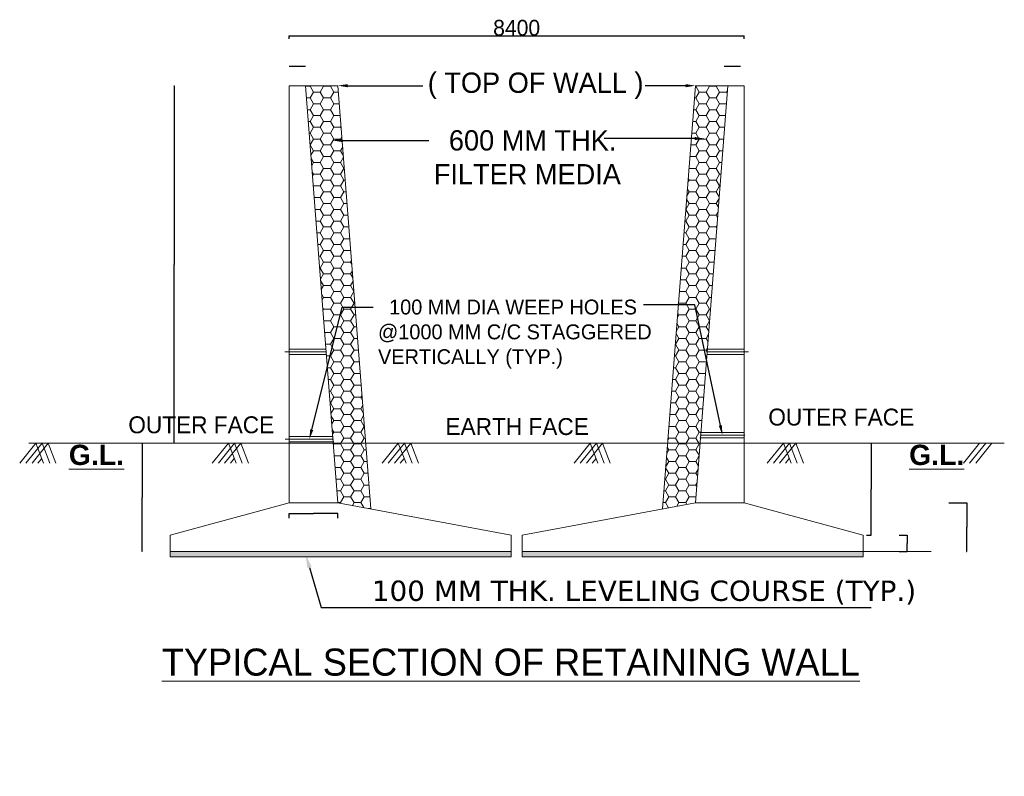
# Model space of a CAD drawing. Header units: millimetres. Extents: x -20950785 to 389010297, y -11535949 to 14056629.
# Tile 30 of 256: x 8787653 to 8881161, y -1789101 to -1717269. Entities that reach past the tile are written whole.
import ezdxf
from ezdxf import colors
from ezdxf.entities.mleader import LeaderData, LeaderLine
from ezdxf.math import Vec2, Vec3

# ---------------------------------------------------------------- set-up
doc = ezdxf.new("R2010")
doc.units = ezdxf.units.MM
doc.header["$LTSCALE"] = 60
doc.header["$MEASUREMENT"] = 0
for name, color, linetype in [('AAA', 210, 'Continuous'), ('AAA @ 1', 210, 'Continuous'), ('TEXT', 7, 'Continuous')]:
    doc.layers.add(name, color=color, linetype=linetype)
doc.layers.add('HAAAA', color=7, linetype='Continuous', lineweight=15, plot=False, transparency=0.01)
doc.dimstyles.get("Standard").update_dxf_attribs({"dimtxt": 400, "dimasz": 215, "dimexe": 0.18, "dimexo": 0.0625, "dimgap": 0.09, "dimtad": 0, "dimtih": 1, "dimtoh": 1, "dimdec": 0, "dimzin": 4, "dimdsep": 46, "dimtxsty": 'Standard', "dimblk": 'OPEN90', "dimcen": 0, "dimadec": 0, "dimazin": 1, "dimtfac": 1, "dimtdec": 0, "dimtix": 1, "dimtofl": 0, "dimtmove": 0, "dimatfit": 3, "dimldrblk": 'OPEN30', "dimfxl": 1, "dimtolj": 1, "dimtzin": 0, "dimarcsym": 0})
pattern_1 = [(0, (-11572344.36, 10286204.95), (964.285714, 556.730617), [642.857143, -1285.714286]), (120, (-11572344.36, 10286204.95), (-964.285714, 556.730617), [642.857143, -1285.714286]), (60, (-11572344.36, 10286204.95), (2e-13, 1113.461233), [-1285.714286, 642.857143])]

# ---------------------------------------------------------------- blocks, each defined once
blk = doc.blocks.new('_Open90')
at = {"color": 0, "linetype": 'ByBlock', "lineweight": -2}
for p, q in [((0, 0), (-1, 0)), ((-0.5, 0.5), (0, 0)), ((0, 0), (-0.5, -0.5))]:
    blk.add_line(p, q, dxfattribs=at)
blk = doc.blocks.new('*D643')
at = {"layer": 'AAA', "color": 0, "lineweight": -2, "ltscale": 2, "transparency": 16777216}
for p, q in [((8813249, -1721725), (8813249, -1721725)), ((8814790, -1721725), (8813251, -1721725)), ((8814792, -1721725), (8814792, -1721725))]:
    blk.add_line(p, q, dxfattribs=at)
at = {"layer": 'Defpoints', "color": 0, "lineweight": 9, "ltscale": 2, "transparency": 16777216}
for p in [(8813249, -1721725), (8813249, -1721725), (8814792, -1721725)]:
    blk.add_point(p, dxfattribs=at)
at = {"layer": 'AAA', "color": 0, "lineweight": -2, "ltscale": 2, "transparency": 16777216, "xscale": 2, "yscale": 2, "zscale": 2, "rotation": 180}
blk.add_blockref('_Open90', (8813249, -1721725), dxfattribs=at)
at = {"layer": 'AAA', "color": 0, "lineweight": -2, "ltscale": 2, "transparency": 16777216, "xscale": 2, "yscale": 2, "zscale": 2}
blk.add_blockref('_Open90', (8814792, -1721725), dxfattribs=at)
at = {"layer": 'AAA', "color": 0, "lineweight": 9, "ltscale": 2, "transparency": 16777216, "insert": (8814020, -1721724), "char_height": 1.5, "attachment_point": 5}
blk.add_mtext('\\A1;{\\H1.33333x;300}', dxfattribs=at)
blk = doc.blocks.new('_Open30')
at = {"color": 0, "linetype": 'ByBlock', "lineweight": -2}
for p, q in [((-1, 0), (0, 0)), ((0, 0), (-1, 0)), ((0, 0), (-1, 0))]:
    blk.add_line(p, q, dxfattribs=at)
blk = doc.blocks.new('*D644')
at = {"layer": 'Defpoints', "color": 0, "lineweight": 9, "transparency": 16777216}
for p in [(8871171, -1766220), (8871930, -1766220), (8871171, -1767763)]:
    blk.add_point(p, dxfattribs=at)
at = {"layer": 'TEXT', "color": 0, "lineweight": -2, "transparency": 16777216}
for p, q in [((8871171, -1766220), (8871930, -1766220)), ((8871930, -1766221), (8871930, -1766990)), ((8871930, -1767762), (8871930, -1766994)), ((8871171, -1767763), (8871930, -1767763))]:
    blk.add_line(p, q, dxfattribs=at)
for p, rotation in [((8871930, -1766220), 90), ((8871930, -1767763), 270)]:
    blk.add_blockref('_Open90', p, dxfattribs=dict(at, rotation=rotation))
at = {"layer": 'TEXT', "color": 0, "lineweight": 9, "transparency": 16777216, "insert": (8871930, -1766992), "char_height": 2, "attachment_point": 5}
blk.add_mtext('\\A1;{\\H1.76471x;300}', dxfattribs=at)
blk = doc.blocks.new('*D645')
at = {"layer": 'Defpoints', "color": 0, "lineweight": 9, "ltscale": 2, "transparency": 16777216}
for p in [(8868482, -1757477), (8868513, -1757477), (8868072, -1766220)]:
    blk.add_point(p, dxfattribs=at)
at = {"layer": 'TEXT', "color": 0, "lineweight": -2, "ltscale": 2, "transparency": 16777216}
for p, q in [((8868482, -1757477), (8868513, -1757477)), ((8868513, -1757478), (8868513, -1761847)), ((8868513, -1766219), (8868513, -1761850)), ((8868072, -1766220), (8868513, -1766220))]:
    blk.add_line(p, q, dxfattribs=at)
for p, rotation in [((8868513, -1757477), 90), ((8868513, -1766220), 270)]:
    blk.add_blockref('_Open90', p, dxfattribs=dict(at, rotation=rotation))
at = {"layer": 'TEXT', "color": 0, "lineweight": 9, "ltscale": 2, "transparency": 16777216, "insert": (8868513, -1761849), "char_height": 1.7, "attachment_point": 5}
blk.add_mtext('\\A1;{\\H1.76471x;1700}', dxfattribs=at)
blk = doc.blocks.new('*D646')
at = {"layer": 'Defpoints', "color": 0, "lineweight": 9, "ltscale": 2, "transparency": 16777216}
for p in [(8875882, -1763135), (8877614, -1763135), (8877567, -1767763)]:
    blk.add_point(p, dxfattribs=at)
at = {"layer": 'TEXT', "color": 0, "lineweight": -2, "ltscale": 2, "transparency": 16777216}
for p, q in [((8875882, -1763135), (8877615, -1763135)), ((8877614, -1763136), (8877614, -1765447)), ((8877614, -1767762), (8877614, -1765450)), ((8877567, -1767763), (8877615, -1767763))]:
    blk.add_line(p, q, dxfattribs=at)
for p, rotation in [((8877614, -1763135), 90), ((8877614, -1767763), 270)]:
    blk.add_blockref('_Open90', p, dxfattribs=dict(at, rotation=rotation))
at = {"layer": 'TEXT', "color": 0, "lineweight": 9, "ltscale": 2, "transparency": 16777216, "insert": (8877614, -1765449), "char_height": 1.7, "attachment_point": 5}
blk.add_mtext('\\A1;{\\H1.76471x;900}', dxfattribs=at)
blk = doc.blocks.new('*D647')
at = {"layer": 'Defpoints', "color": 0, "lineweight": 9, "ltscale": 2, "transparency": 16777216}
for p in [(8817877, -1764139), (8813249, -1764605), (8817877, -1764605)]:
    blk.add_point(p, dxfattribs=at)
at = {"layer": 'TEXT', "color": 0, "lineweight": -2, "ltscale": 2, "transparency": 16777216}
for p, q in [((8813249, -1764605), (8813249, -1764138)), ((8813250, -1764139), (8815559, -1764139)), ((8817876, -1764139), (8815567, -1764139)), ((8817877, -1764605), (8817877, -1764138))]:
    blk.add_line(p, q, dxfattribs=at)
at = {"layer": 'TEXT', "color": 0, "lineweight": -2, "ltscale": 2, "transparency": 16777216, "rotation": 180}
blk.add_blockref('_Open90', (8813249, -1764139), dxfattribs=at)
at = {"layer": 'TEXT', "color": 0, "lineweight": -2, "ltscale": 2, "transparency": 16777216}
blk.add_blockref('_Open90', (8817877, -1764139), dxfattribs=at)
at = {"layer": 'TEXT', "color": 0, "lineweight": 9, "ltscale": 2, "transparency": 16777216, "insert": (8815563, -1764139), "char_height": 1.7, "attachment_point": 5}
blk.add_mtext('\\A1;{\\H1.76471x;900}', dxfattribs=at)
blk = doc.blocks.new('*D648')
at = {"layer": 'Defpoints', "color": 0, "lineweight": 9, "ltscale": 2, "transparency": 16777216}
for p in [(8802310, -1723535), (8802310, -1757477), (8802310, -1757477)]:
    blk.add_point(p, dxfattribs=at)
at = {"layer": 'TEXT', "color": 0, "lineweight": -2, "ltscale": 2, "transparency": 16777216}
for p, q in [((8802310, -1723535), (8802310, -1723535)), ((8802310, -1723540), (8802310, -1740505)), ((8802310, -1757472), (8802310, -1740507)), ((8802310, -1757477), (8802310, -1757477))]:
    blk.add_line(p, q, dxfattribs=at)
at = {"layer": 'TEXT', "color": 0, "lineweight": -2, "ltscale": 2, "transparency": 16777216, "xscale": 5, "yscale": 5, "zscale": 5}
for p, rotation in [((8802310, -1723535), 90), ((8802310, -1757477), 270)]:
    blk.add_blockref('_Open90', p, dxfattribs=dict(at, rotation=rotation))
at = {"layer": 'TEXT', "color": 0, "lineweight": 9, "ltscale": 2, "transparency": 16777216, "insert": (8802310, -1740506), "char_height": 1.7, "attachment_point": 5}
blk.add_mtext('\\A1;{\\H1.17647x;6815}', dxfattribs=at)
blk = doc.blocks.new('*D649')
at = {"layer": 'Defpoints', "color": 0, "lineweight": 9, "ltscale": 2, "transparency": 16777216}
for p in [(8799300, -1757477), (8799300, -1767763), (8799300, -1767763)]:
    blk.add_point(p, dxfattribs=at)
at = {"layer": 'TEXT', "color": 0, "lineweight": -2, "ltscale": 2, "transparency": 16777216}
for p, q in [((8799300, -1757477), (8799300, -1757477)), ((8799300, -1757480), (8799300, -1762619)), ((8799300, -1767760), (8799300, -1762622)), ((8799300, -1767763), (8799300, -1767763))]:
    blk.add_line(p, q, dxfattribs=at)
at = {"layer": 'TEXT', "color": 0, "lineweight": -2, "ltscale": 2, "transparency": 16777216, "xscale": 3, "yscale": 3, "zscale": 3}
for p, rotation in [((8799300, -1757477), 90), ((8799300, -1767763), 270)]:
    blk.add_blockref('_Open90', p, dxfattribs=dict(at, rotation=rotation))
at = {"layer": 'TEXT', "color": 0, "lineweight": 9, "ltscale": 2, "transparency": 16777216, "insert": (8799300, -1762620), "char_height": 1.7, "attachment_point": 5}
blk.add_mtext('\\A1;{\\H1.76471x;2000}', dxfattribs=at)
blk = doc.blocks.new('*D650')
at = {"layer": 'Defpoints', "color": 0, "lineweight": 9, "ltscale": 2, "transparency": 16777216}
for p in [(8813249, -1719094), (8856449, -1718796), (8856449, -1719094)]:
    blk.add_point(p, dxfattribs=at)
at = {"layer": 'HAAAA', "color": 0, "lineweight": -2, "ltscale": 2, "transparency": 16777216}
for p, q in [((8813249, -1719094), (8813249, -1718796)), ((8813252, -1718796), (8856446, -1718796)), ((8856449, -1719094), (8856449, -1718796))]:
    blk.add_line(p, q, dxfattribs=at)
at = {"layer": 'HAAAA', "color": 0, "lineweight": -2, "ltscale": 2, "transparency": 16777216, "xscale": 3, "yscale": 3, "zscale": 3, "rotation": 180}
blk.add_blockref('_Open90', (8813249, -1718796), dxfattribs=at)
at = {"layer": 'HAAAA', "color": 0, "lineweight": -2, "ltscale": 2, "transparency": 16777216, "xscale": 3, "yscale": 3, "zscale": 3}
blk.add_blockref('_Open90', (8856449, -1718796), dxfattribs=at)
at = {"layer": 'HAAAA', "color": 0, "lineweight": 9, "ltscale": 2, "transparency": 16777216, "insert": (8834849, -1718046), "char_height": 3, "attachment_point": 5}
blk.add_mtext('\\A1;{\\H500x;8400}', dxfattribs=at)
blk = doc.blocks.new('*D651')
at = {"layer": 'AAA', "color": 0, "lineweight": -2, "ltscale": 2, "transparency": 16777216}
for p, q in [((8854559, -1721725), (8854559, -1721725)), ((8856100, -1721725), (8854561, -1721725)), ((8856102, -1721725), (8856102, -1721725))]:
    blk.add_line(p, q, dxfattribs=at)
at = {"layer": 'Defpoints', "color": 0, "lineweight": 9, "ltscale": 2, "transparency": 16777216}
for p in [(8854559, -1721725), (8854559, -1721725), (8856102, -1721725)]:
    blk.add_point(p, dxfattribs=at)
at = {"layer": 'AAA', "color": 0, "lineweight": -2, "ltscale": 2, "transparency": 16777216, "xscale": 2, "yscale": 2, "zscale": 2, "rotation": 180}
blk.add_blockref('_Open90', (8854559, -1721725), dxfattribs=at)
at = {"layer": 'AAA', "color": 0, "lineweight": -2, "ltscale": 2, "transparency": 16777216, "xscale": 2, "yscale": 2, "zscale": 2}
blk.add_blockref('_Open90', (8856102, -1721725), dxfattribs=at)
at = {"layer": 'AAA', "color": 0, "lineweight": 9, "ltscale": 2, "transparency": 16777216, "insert": (8855330, -1721724), "char_height": 1.5, "attachment_point": 5}
blk.add_mtext('\\A1;{\\H1.33333x;300}', dxfattribs=at)

msp = doc.modelspace()

# ---------------------------------------------------------------- hatches: boundary and pattern name
at = {"layer": 'AAA', "lineweight": 9, "ltscale": 2}
h = msp.add_hatch(dxfattribs=at)
h.set_pattern_fill('HONEY', scale=5142.857143)
h.set_pattern_definition(pattern_1)
h.paths.add_polyline_path([(8816870.65, -1750216.5), (8818275.71, -1744548.99), (8819514.74, -1744548.99), (8817877.25, -1723534.59), (8814791.54, -1723534.59)])
edge = h.paths.add_edge_path()
edge.add_line((8816870.65, -1750216.5), (8817436.44, -1757477.45))
edge.add_spline(control_points=[(8817436.44, -1757477.45), (8818465.01, -1757477.45), (8819493.58, -1757477.45), (8820522.15, -1757477.45)], knot_values=[5.61948631, 5.61948631, 5.61948631, 5.61948631, 6.21948631, 6.21948631, 6.21948631, 6.21948631], degree=3, periodic=0)
edge.add_line((8820522.15, -1757477.45), (8819514.74, -1744548.99))
edge.add_line((8819514.74, -1744548.99), (8818275.71, -1744548.99))
edge.add_line((8818275.71, -1744548.99), (8816870.65, -1750216.5))
h.paths.add_polyline_path([(8854905.84, -1723534.59), (8851820.13, -1723534.59), (8850199.91, -1744327.36), (8851779.57, -1744327.36), (8852879.11, -1749544.28)])
edge = h.paths.add_edge_path()
edge.add_spline(control_points=[(8849175.23, -1757477.45), (8850203.8, -1757477.45), (8851232.37, -1757477.45), (8852260.94, -1757477.45)], knot_values=[5.61948631, 5.61948631, 5.61948631, 5.61948631, 6.21948631, 6.21948631, 6.21948631, 6.21948631], degree=3, periodic=0)
edge.add_line((8852260.94, -1757477.45), (8852879.11, -1749544.28))
edge.add_line((8852879.11, -1749544.28), (8851779.57, -1744327.36))
edge.add_line((8851779.57, -1744327.36), (8850199.91, -1744327.36))
edge.add_line((8850199.91, -1744327.36), (8849175.23, -1757477.45))
h = msp.add_hatch(dxfattribs=at)
h.set_pattern_fill('HONEY', scale=5142.857143)
h.set_pattern_definition(pattern_1)
edge = h.paths.add_edge_path()
edge.add_spline(control_points=[(8820522.15, -1757477.45), (8819493.58, -1757477.45), (8818465.01, -1757477.45), (8817436.44, -1757477.45)], knot_values=[5.61948631, 5.61948631, 5.61948631, 5.61948631, 6.21948631, 6.21948631, 6.21948631, 6.21948631], degree=3, periodic=0)
edge.add_line((8817436.44, -1757477.45), (8817877.25, -1763134.59))
edge.add_line((8817877.25, -1763134.59), (8821008.72, -1763721.74))
edge.add_line((8821008.72, -1763721.74), (8820522.15, -1757477.45))
edge = h.paths.add_edge_path()
edge.add_spline(control_points=[(8852260.94, -1757477.45), (8851232.37, -1757477.45), (8850203.8, -1757477.45), (8849175.23, -1757477.45)], knot_values=[5.61948631, 5.61948631, 5.61948631, 5.61948631, 6.21948631, 6.21948631, 6.21948631, 6.21948631], degree=3, periodic=0)
edge.add_line((8849175.23, -1757477.45), (8848688.66, -1763721.74))
edge.add_line((8848688.66, -1763721.74), (8851820.13, -1763134.59))
edge.add_line((8851820.13, -1763134.59), (8852260.94, -1757477.45))
h = msp.add_hatch(dxfattribs=at)
h.set_pattern_fill('AR-CONC', scale=102.857143)
h.set_pattern_definition([(50, (-5300090.67, 10305138.26), (737.75333, -64.545053), [77.142857, -848.57143]), (355, (-5300090.7, 10305138.3), (-142.715657, 773.683338), [61.714286, -678.857143]), (100.4514445, (-5300029.2, 10305132.9), (595.03767, 709.138276), [65.56134, -721.174744]), (46.1842, (-5300090.7, 10305344), (1097.73394, -170.248403), [115.714286, -1272.85714]), (96.6356355, (-5299999.2, 10305329.8), (961.36657, 1001.95056), [98.342066, -1081.762725]), (351.184164, (-5300090.7, 10305344), (961.36657, 1001.95056), [92.57143, -1018.285715]), (21, (-5299987.8, 10305292.55), (613.96154, -414.122288), [77.142857, -848.57143]), (326, (-5299987.8, 10305292.55), (250.2672, 745.868618), [61.714286, -678.857143]), (71.4514447, (-5299936.65, 10305258.04), (864.22873, 331.746329), [65.561338, -721.174744]), (37.5, (-5300090.67, 10305138.26), (12.5072798, 342.4051068), [0, -670.628571, 0, -689.142857, 0, -681.428571]), (7.5, (-5300090.67, 10305138.26), (270.58581, 405.680618), [0, -392.914286, 0, -655.2, 0, -259.714286]), (327.5, (-5300320.04, 10305138.26), (549.0745058, -23.1992966), [0, -257.142857, 0, -802.285714, 0, -1064.571429]), (317.5, (-5300422.9, 10305138.26), (599.848631, 102.965125), [0, -334.285714, 0, -532.8, 0, -756])])
h.paths.add_polyline_path([(8801934.39, -1767763.16), (8801934.39, -1768277.45), (8834334.4, -1768277.45), (8834334.4, -1767763.16)])
h = msp.add_hatch(dxfattribs=at)
h.set_pattern_fill('AR-CONC', scale=102.857143)
h.set_pattern_definition([(50, (-5156854.1, 10305138.26), (737.75333, -64.545053), [77.142857, -848.57143]), (355, (-5156854.1, 10305138.3), (-142.715657, 773.683338), [61.714286, -678.857143]), (100.4514445, (-5156792.6, 10305132.9), (595.03767, 709.138276), [65.56134, -721.174744]), (46.1842, (-5156854.1, 10305344), (1097.73394, -170.248403), [115.714286, -1272.85714]), (96.6356355, (-5156762.6, 10305329.8), (961.36657, 1001.95056), [98.342066, -1081.762725]), (351.184164, (-5156854.1, 10305344), (961.36657, 1001.95056), [92.57143, -1018.285715]), (21, (-5156751.25, 10305292.55), (613.96154, -414.122288), [77.142857, -848.57143]), (326, (-5156751.25, 10305292.55), (250.2672, 745.868618), [61.714286, -678.857143]), (71.4514447, (-5156700.1, 10305258.04), (864.22873, 331.746329), [65.561338, -721.174744]), (37.5, (-5156854.1, 10305138.26), (12.5072798, 342.4051068), [0, -670.628571, 0, -689.142857, 0, -681.428571]), (7.5, (-5156854.1, 10305138.26), (270.58581, 405.680618), [0, -392.914286, 0, -655.2, 0, -259.714286]), (327.5, (-5157083.48, 10305138.26), (549.0745058, -23.1992966), [0, -257.142857, 0, -802.285714, 0, -1064.571429]), (317.5, (-5157186.33, 10305138.26), (599.848631, 102.965125), [0, -334.285714, 0, -532.8, 0, -756])])
h.paths.add_polyline_path([(8835362.98, -1767763.16), (8867762.99, -1767763.16), (8867762.99, -1768277.45), (8835362.98, -1768277.45)])

# ---------------------------------------------------------------- linework, layer by layer
at = {"layer": 'AAA', "color": 7, "lineweight": 9, "ltscale": 2}
for p, q in [((8813248.68, -1763134.59), (8813248.68, -1723534.59)), ((8813248.68, -1723534.59), (8814791.54, -1723534.59)), ((8813248.68, -1723534.59), (8813248.68, -1752848.88)), ((8813248.68, -1757477.45), (8813248.68, -1723534.59)), ((8813248.68, -1723534.59), (8814791.54, -1723534.59)), ((8814791.54, -1723534.59), (8817877.25, -1723534.59)), ((8814791.54, -1723534.59), (8817877.25, -1763134.59)), ((8814791.54, -1723534.59), (8817877.25, -1723534.59)), ((8817877.25, -1723534.59), (8821008.72, -1763721.74)), ((8851820.13, -1723534.59), (8848688.66, -1763721.74)), ((8851820.13, -1723534.59), (8851765.69, -1724314.9)), ((8854905.84, -1723534.59), (8851820.13, -1723534.59)), ((8854905.84, -1723534.59), (8851820.13, -1763134.59)), ((8854905.84, -1723534.59), (8851820.13, -1723534.59)), ((8856448.7, -1723534.59), (8854905.84, -1723534.59)), ((8856448.7, -1723534.59), (8854905.84, -1723534.59)), ((8856448.7, -1763134.59), (8856448.7, -1723534.59)), ((8856448.7, -1763134.59), (8856448.7, -1723534.59)), ((8856448.7, -1723534.59), (8856448.7, -1752848.88)), ((8812833.6, -1748794.75), (8816759.86, -1748794.75)), ((8856863.78, -1748794.75), (8852937.52, -1748794.75)), ((8813248.68, -1757477.45), (8813248.68, -1756706.02)), ((8856508.49, -1756706.02), (8852268.63, -1756706.02)), ((8856448.7, -1757477.45), (8856448.7, -1756706.02)), ((8813248.68, -1757477.45), (8812239.37, -1757477.45)), ((8812876.69, -1757091.73), (8817455.66, -1757091.73)), ((8801934.39, -1766220.31), (8813248.68, -1763134.59)), ((8817877.25, -1763134.59), (8813248.68, -1763134.59)), ((8834334.4, -1766220.31), (8817877.25, -1763134.59)), ((8835362.98, -1766220.31), (8851820.13, -1763134.59)), ((8851820.13, -1763134.59), (8856448.7, -1763134.59)), ((8867762.99, -1766220.31), (8856448.7, -1763134.59)), ((8801934.39, -1767763.16), (8801934.39, -1766220.31)), ((8834334.4, -1767763.16), (8834334.4, -1766220.31)), ((8835362.98, -1767763.16), (8835362.98, -1766220.31)), ((8867762.99, -1767763.16), (8867762.99, -1766220.31)), ((8801934.39, -1767763.16), (8801934.39, -1768277.45)), ((8801934.39, -1767763.16), (8834334.4, -1767763.16)), ((8834334.4, -1768277.45), (8834334.4, -1767763.16)), ((8835362.98, -1768277.45), (8835362.98, -1767763.16)), ((8867762.99, -1767763.16), (8835362.98, -1767763.16)), ((8867762.99, -1767763.16), (8867762.99, -1768277.45)), ((8867762.99, -1767763.16), (8874212.47, -1767763.16)), ((8801934.39, -1768277.45), (8834334.4, -1768277.45)), ((8867762.99, -1768277.45), (8835362.98, -1768277.45))]:
    msp.add_line(p, q, dxfattribs=at)
at = {"layer": 'AAA', "color": 7, "lineweight": 9, "ltscale": 0.002}
for p, q in [((8813248.68, -1748537.61), (8816739.82, -1748537.61)), ((8856448.7, -1748537.61), (8852957.56, -1748537.61)), ((8813248.68, -1749051.89), (8816779.9, -1749051.89)), ((8856448.7, -1749051.89), (8852917.48, -1749051.89)), ((8813248.68, -1756834.59), (8817437.72, -1756834.59)), ((8852250.69, -1756963.16), (8856448.7, -1756963.16)), ((8852286.57, -1756448.88), (8856448.7, -1756448.88)), ((8813248.68, -1757348.88), (8817473.6, -1757348.88))]:
    msp.add_line(p, q, dxfattribs=at)
at = {"layer": 'AAA', "color": 7, "lineweight": 9}
for p, q in [((8787653.31, -1759379.33), (8789190.24, -1757477.45)), ((8787653.31, -1759379.33), (8789190.24, -1757477.45)), ((8788239.87, -1759379.33), (8789776.79, -1757477.45)), ((8788239.87, -1759379.33), (8789776.79, -1757477.45)), ((8788826.42, -1759379.33), (8790363.34, -1757477.45)), ((8788826.42, -1759379.33), (8790363.34, -1757477.45)), ((8789190.24, -1757477.45), (8789921.74, -1759379.33)), ((8789190.24, -1757477.45), (8789921.74, -1759379.33)), ((8789776.79, -1757477.45), (8790508.29, -1759379.33)), ((8789776.79, -1757477.45), (8790508.29, -1759379.33)), ((8790363.34, -1757477.45), (8791094.84, -1759379.33)), ((8790363.34, -1757477.45), (8791094.84, -1759379.33)), ((8790363.34, -1757477.45), (8791094.84, -1759379.33)), ((8790363.34, -1757477.45), (8791094.84, -1759379.33)), ((8805941.96, -1759379.33), (8807478.89, -1757477.45)), ((8805941.96, -1759379.33), (8807478.89, -1757477.45)), ((8806528.51, -1759379.33), (8808065.44, -1757477.45)), ((8806528.51, -1759379.33), (8808065.44, -1757477.45)), ((8807115.07, -1759379.33), (8808651.99, -1757477.45)), ((8807115.07, -1759379.33), (8808651.99, -1757477.45)), ((8807478.89, -1757477.45), (8808210.38, -1759379.33)), ((8807478.89, -1757477.45), (8808210.38, -1759379.33)), ((8808065.44, -1757477.45), (8808796.94, -1759379.33)), ((8808065.44, -1757477.45), (8808796.94, -1759379.33)), ((8808651.99, -1757477.45), (8809383.49, -1759379.33)), ((8808651.99, -1757477.45), (8809383.49, -1759379.33)), ((8808651.99, -1757477.45), (8809383.49, -1759379.33)), ((8808651.99, -1757477.45), (8809383.49, -1759379.33)), ((8822074.63, -1759379.33), (8823611.56, -1757477.45)), ((8822074.63, -1759379.33), (8823611.56, -1757477.45)), ((8822661.18, -1759379.33), (8824198.11, -1757477.45)), ((8822661.18, -1759379.33), (8824198.11, -1757477.45)), ((8823247.74, -1759379.33), (8824784.66, -1757477.45)), ((8823247.74, -1759379.33), (8824784.66, -1757477.45)), ((8823611.56, -1757477.45), (8824343.06, -1759379.33)), ((8823611.56, -1757477.45), (8824343.06, -1759379.33)), ((8824198.11, -1757477.45), (8824929.61, -1759379.33)), ((8824198.11, -1757477.45), (8824929.61, -1759379.33)), ((8824784.66, -1757477.45), (8825516.16, -1759379.33)), ((8824784.66, -1757477.45), (8825516.16, -1759379.33)), ((8824784.66, -1757477.45), (8825516.16, -1759379.33)), ((8824784.66, -1757477.45), (8825516.16, -1759379.33)), ((8840298.7, -1759379.33), (8841835.62, -1757477.45)), ((8840298.7, -1759379.33), (8841835.62, -1757477.45)), ((8840885.25, -1759379.33), (8842422.18, -1757477.45)), ((8840885.25, -1759379.33), (8842422.18, -1757477.45)), ((8841471.8, -1759379.33), (8843008.73, -1757477.45)), ((8841471.8, -1759379.33), (8843008.73, -1757477.45)), ((8841835.62, -1757477.45), (8842567.12, -1759379.33)), ((8841835.62, -1757477.45), (8842567.12, -1759379.33)), ((8842422.18, -1757477.45), (8843153.67, -1759379.33)), ((8842422.18, -1757477.45), (8843153.67, -1759379.33)), ((8843008.73, -1757477.45), (8843740.23, -1759379.33)), ((8843008.73, -1757477.45), (8843740.23, -1759379.33)), ((8843008.73, -1757477.45), (8843740.23, -1759379.33)), ((8843008.73, -1757477.45), (8843740.23, -1759379.33)), ((8858642.09, -1759379.33), (8860179.01, -1757477.45)), ((8858642.09, -1759379.33), (8860179.01, -1757477.45)), ((8859228.64, -1759379.33), (8860765.56, -1757477.45)), ((8859228.64, -1759379.33), (8860765.56, -1757477.45)), ((8859815.19, -1759379.33), (8861352.12, -1757477.45)), ((8859815.19, -1759379.33), (8861352.12, -1757477.45)), ((8860179.01, -1757477.45), (8860910.51, -1759379.33)), ((8860179.01, -1757477.45), (8860910.51, -1759379.33)), ((8860765.56, -1757477.45), (8861497.06, -1759379.33)), ((8860765.56, -1757477.45), (8861497.06, -1759379.33)), ((8861352.12, -1757477.45), (8862083.61, -1759379.33)), ((8861352.12, -1757477.45), (8862083.61, -1759379.33)), ((8861352.12, -1757477.45), (8862083.61, -1759379.33)), ((8861352.12, -1757477.45), (8862083.61, -1759379.33)), ((8877270.55, -1759379.33), (8878807.48, -1757477.45)), ((8877270.55, -1759379.33), (8878807.48, -1757477.45)), ((8877857.11, -1759379.33), (8879394.03, -1757477.45)), ((8877857.11, -1759379.33), (8879394.03, -1757477.45)), ((8878443.66, -1759379.33), (8879980.58, -1757477.45)), ((8878443.66, -1759379.33), (8879980.58, -1757477.45)), ((8789377.32, -1759379.33), (8789746.18, -1758922.88)), ((8789377.32, -1759379.33), (8789746.18, -1758922.88)), ((8807665.97, -1759379.33), (8808034.83, -1758922.88)), ((8807665.97, -1759379.33), (8808034.83, -1758922.88)), ((8823798.64, -1759379.33), (8824167.5, -1758922.88)), ((8823798.64, -1759379.33), (8824167.5, -1758922.88)), ((8842022.71, -1759379.33), (8842391.56, -1758922.88)), ((8842022.71, -1759379.33), (8842391.56, -1758922.88)), ((8860366.09, -1759379.33), (8860734.95, -1758922.88)), ((8860366.09, -1759379.33), (8860734.95, -1758922.88))]:
    msp.add_line(p, q, dxfattribs=at)
at = {"layer": 'AAA', "color": 7, "lineweight": 9, "ltscale": 2}
for points in [[(8788536.22, -1757477.45), (8835942.52, -1757477.45)], [(8881161.16, -1757477.45), (8833754.86, -1757477.45)]]:
    msp.add_spline(points, degree=3, dxfattribs=at)

# ---------------------------------------------------------------- texts
at = {"layer": 'AAA', "color": 7, "lineweight": 9, "attachment_point": 1}
for s, insert, char_height, width in [('OUTER FACE', (8858749.32, -1754190.77), 1607.143, 15489.1742), ('OUTER FACE', (8797969.29, -1754925.55), 1607.143, 15489.1742), ('EARTH FACE', (8828089.48, -1755092.57), 1607.143, 15489.1742), ('{\\fArial|b1|i0|c0|p34;\\LG.L.}', (8792322.17, -1757618.18), 1928.5714, 3077.7868), ('{\\fArial|b1|i0|c0|p34;\\LG.L.}', (8872122.37, -1757618.18), 1928.5714, 3077.7868), ('{\\H0.66667x;\\LTYPICAL SECTION OF RETAINING WALL\\H1.5x;\\P}                 ', (8801146.82, -1776972.35), 3857.1429, 71694.9003)]:
    msp.add_mtext(s, dxfattribs=dict(at, insert=insert, char_height=char_height, width=width))

# ---------------------------------------------------------------- dimensions: what is measured, and where the dimension line sits
at = {"layer": 'AAA', "color": 7, "lineweight": 9, "ltscale": 2}
for base, p1, p2, picture, middle in [((8813248.68, -1721724.77), (8814791.54, -1721724.77), (8813248.68, -1721724.77), '*D643', (8814020.11, -1721724.77)), ((8854558.7, -1721724.77), (8856101.56, -1721724.77), (8854558.7, -1721724.77), '*D651', (8855330.13, -1721724.77))]:
    dim = msp.add_linear_dim(base=base, p1=p1, p2=p2, text='{\\H1.33333x;300}', dimstyle='Standard', override={"dimtxt": 1.5, "dimasz": 2, "dimtad": 1, "dimtih": 0, "dimtoh": 0}, dxfattribs=at)
    dim.commit()
    dim.dimension.update_dxf_attribs({"geometry": picture, "text_midpoint": middle, "dimtype": 160})
at = {"layer": 'HAAAA', "color": 7, "lineweight": 9, "ltscale": 2}
dim = msp.add_linear_dim(base=(8856448.7, -1718796.17), p1=(8813248.68, -1719094.15), p2=(8856448.7, -1719094.15), text='{\\H500x;8400}', dimstyle='Standard', override={"dimtxt": 3, "dimasz": 3, "dimtad": 2}, dxfattribs=at)
dim.commit()
dim.dimension.update_dxf_attribs({"geometry": '*D650', "text_midpoint": (8834848.69, -1718046.08)})
at = {"layer": 'TEXT', "color": 7, "lineweight": 9, "ltscale": 2}
for base, p1, p2, text, override, picture, middle in [((8802310, -1757477.45), (8802310, -1723534.59), (8802310, -1757477.45), '{\\H1.17647x;6815}', {"dimtxt": 1.7, "dimasz": 5}, '*D648', (8802310, -1740506.02)), ((8799300.32, -1767763.16), (8799300.32, -1757477.45), (8799300.32, -1767763.16), '{\\H1.76471x;2000}', {"dimtxt": 1.7, "dimasz": 3}, '*D649', (8799300.32, -1762620.31)), ((8877614.45, -1763134.59), (8877566.69, -1767763.16), (8875881.55, -1763134.59), '{\\H1.76471x;900}', {"dimtxt": 1.7, "dimasz": 1}, '*D646', (8877614.45, -1765448.88))]:
    dim = msp.add_linear_dim(base=base, p1=p1, p2=p2, angle=90, text=text, dimstyle='Standard', override=override, dxfattribs=at)
    dim.commit()
    dim.dimension.update_dxf_attribs({"geometry": picture, "text_midpoint": middle, "dimtype": 160})
dim = msp.add_linear_dim(base=(8868512.9, -1757477.45), p1=(8868072.23, -1766220.31), p2=(8868481.7, -1757477.45), angle=90, text='{\\H1.76471x;1700}', dimstyle='Standard', override={"dimtxt": 1.7, "dimasz": 1}, dxfattribs=at)
dim.commit()
dim.dimension.update_dxf_attribs({"geometry": '*D645', "text_midpoint": (8868512.9, -1761848.88)})
dim = msp.add_linear_dim(base=(8817877.25, -1764138.52), p1=(8813248.68, -1764605.45), p2=(8817877.25, -1764605.45), text='{\\H1.76471x;900}', dimstyle='Standard', override={"dimtxt": 1.7, "dimasz": 1}, dxfattribs=at)
dim.commit()
dim.dimension.update_dxf_attribs({"geometry": '*D647', "text_midpoint": (8815562.97, -1764138.52)})
at = {"layer": 'TEXT', "color": 7, "lineweight": 9}
dim = msp.add_linear_dim(base=(8871929.84, -1766220.31), p1=(8871170.68, -1767763.16), p2=(8871170.68, -1766220.31), angle=90, text='{\\H1.76471x;300}', dimstyle='Standard', override={"dimtxt": 2, "dimasz": 1, "dimexe": 0.1, "dimexo": 0.02, "dimgap": 0.05, "dimtofl": 0, "dimtolj": 1}, dxfattribs=at)
dim.commit()
dim.dimension.update_dxf_attribs({"geometry": '*D644', "text_midpoint": (8871929.84, -1766991.73), "dimtype": 160})

# ---------------------------------------------------------------- leaders
at = {"layer": 'AAA', "color": 7, "lineweight": 9, "ltscale": 2}
ml = msp.add_multileader_mtext('Standard', dxfattribs=at)
ml.set_content('( TOP OF WALL )', color=7)
ml.set_leader_properties()
ml.build(insert=Vec2(0, 0))
ml.multileader.update_dxf_attribs({"dogleg_length": 0.36, "arrow_head_size": 925.71})
ctx = ml.context
ctx.base_point, ctx.char_height, ctx.arrow_head_size, ctx.landing_gap_size, ctx.plane_origin = Vec3(8825943, -1723534.59), 1928.5714, 925.71, 462.86, Vec3(8820644.64, -1723534.59)
notes = []
notes.append((ctx, [(0, (1, 1, 0), (8824091.57, -1723534.59), (1, 0), 1851.43, [(0, [(8817877.25, -1723534.59)], 0, [])])]))
ctx.mtext.insert, ctx.mtext.flow_direction = Vec3(8826405.86, -1722286.81), 5
ml = msp.add_multileader_mtext('Standard', dxfattribs=at)
ml.set_content('', color=7)
ml.set_leader_properties()
ml.build(insert=Vec2(0, 0))
ml.multileader.update_dxf_attribs({"dogleg_length": 0.36, "arrow_head_size": 925.71})
ctx = ml.context
ctx.base_point, ctx.char_height, ctx.arrow_head_size, ctx.landing_gap_size, ctx.plane_origin = Vec3(8846142.72, -1723534.59), 925.71, 925.71, 462.86, Vec3(8848903.39, -1723534.59)
ctx.text_align_type = 2
notes.append((ctx, [(0, (1, 1, 0), (8848919.86, -1723534.59), (-1, 0), 1851.43, [(0, [(8851820.13, -1723534.59)], 0, [])])]))
ctx.mtext.insert, ctx.mtext.alignment, ctx.mtext.flow_direction = Vec3(8846605.57, -1723071.73), 3, 5
ml = msp.add_multileader_mtext('Standard', dxfattribs=at)
ml.set_content('  600 MM THK. FILTER MEDIA', color=7)
ml.set_leader_properties()
ml.build(insert=Vec2(0, 0))
ml.multileader.update_dxf_attribs({"dogleg_length": 0.36, "arrow_head_size": 925.71})
ctx = ml.context
ctx.base_point, ctx.char_height, ctx.arrow_head_size, ctx.landing_gap_size, ctx.plane_origin = Vec3(8826517.33, -1728725.57), 1928.5714, 925.71, 462.86, Vec3(8817318.12, -1728725.57)
notes.append((ctx, [(0, (1, 1, 0), (8824665.9, -1728725.57), (1, 0), 1851.43, [(0, [(8817318.12, -1728725.57)], 0, [])])]))
ctx.mtext.insert, ctx.mtext.width, ctx.mtext.flow_direction = Vec3(8826980.18, -1727760.63), 21206.603, 5
ml = msp.add_multileader_mtext('Standard', dxfattribs=at)
ml.set_content('', color=7)
ml.set_leader_properties()
ml.build(insert=Vec2(0, 0))
ml.multileader.update_dxf_attribs({"dogleg_length": 0.36, "arrow_head_size": 925.71})
ctx = ml.context
ctx.base_point, ctx.char_height, ctx.arrow_head_size, ctx.landing_gap_size, ctx.plane_origin = Vec3(8842240.15, -1728553.43), 925.71, 925.71, 462.86, Vec3(8852678.6, -1728553.43)
ctx.text_align_type = 2
notes.append((ctx, [(0, (1, 1, 0), (8845017.29, -1728553.43), (-1, 0), 1851.43, [(0, [(8852678.6, -1728553.43)], 0, [])])]))
ctx.mtext.insert, ctx.mtext.alignment, ctx.mtext.flow_direction = Vec3(8842703.01, -1728090.58), 3, 5
ml = msp.add_multileader_mtext('Standard', dxfattribs=at)
ml.set_content('  100 MM DIA WEEP HOLES\\P@1000 MM C/C STAGGERED\\PVERTICALLY (TYP.)', color=7)
ml.set_leader_properties()
ml.build(insert=Vec2(0, 0))
ml.multileader.update_dxf_attribs({"dogleg_length": 0.36, "arrow_head_size": 925.71})
ctx = ml.context
ctx.base_point, ctx.char_height, ctx.arrow_head_size, ctx.landing_gap_size, ctx.plane_origin = Vec3(8821221.86, -1744548.99), 1414.2857, 925.71, 462.86, Vec3(8815166.17, -1757091.73)
notes.append((ctx, [(0, (1, 1, 0), (8818275.71, -1744548.99), (1, 0), 2946.15, [(0, [(8815166.17, -1757091.73)], 0, [])])]))
ctx.mtext.insert, ctx.mtext.width, ctx.mtext.flow_direction = Vec3(8821684.71, -1743841.85), 28139.6097, 5
ml = msp.add_multileader_mtext('Standard', dxfattribs=at)
ml.set_content('', color=7)
ml.set_leader_properties()
ml.build(insert=Vec2(0, 0))
ml.multileader.update_dxf_attribs({"dogleg_length": 0.36, "arrow_head_size": 925.71})
ctx = ml.context
ctx.base_point, ctx.char_height, ctx.arrow_head_size, ctx.landing_gap_size, ctx.plane_origin = Vec3(8845962.01, -1744327.36), 925.71, 925.71, 462.86, Vec3(8854388.56, -1756706.02)
ctx.text_align_type = 2
notes.append((ctx, [(0, (1, 1, 0), (8851779.57, -1744327.36), (-1, 0), 4891.85, [(0, [(8854388.56, -1756706.02)], 0, [])])]))
ctx.mtext.insert, ctx.mtext.alignment, ctx.mtext.flow_direction = Vec3(8846424.86, -1743864.5), 3, 5
at = {"layer": 'AAA @ 1', "color": 7, "lineweight": 9, "ltscale": 2}
ml = msp.add_multileader_mtext('Standard', dxfattribs=at)
ml.set_content('{\\fVerdana|b0|i0|c0|p34;100 MM THK. LEVELING COURSE (TYP.)}', color=7)
ml.set_leader_properties()
ml.build(insert=Vec2(0, 0))
ml.multileader.update_dxf_attribs({"text_left_attachment_type": 5, "dogleg_length": 0.36, "arrow_head_size": 1285.71})
ctx = ml.context
ctx.base_point, ctx.char_height, ctx.arrow_head_size, ctx.landing_gap_size, ctx.plane_origin = Vec3(8820629.74, -1773067.37), 1928.5714, 1285.71, 462.86, Vec3(8814188.36, -1767763.16)
ctx.left_attachment = 5
notes.append((ctx, [(0, (1, 1, 0), (8816274.85, -1773067.37), (1, 0), 4354.89, [(0, [(8814813.8, -1768026.72)], 0, [])])]))
ctx.mtext.insert, ctx.mtext.flow_direction = Vec3(8821092.6, -1770518.39), 5
for ctx, leaders in notes:
    for number, flags, end, landing, length, lines in leaders:
        leader = LeaderData()
        leader.index, (leader.has_last_leader_line, leader.has_dogleg_vector, leader.attachment_direction) = number, flags
        leader.last_leader_point, leader.dogleg_vector, leader.dogleg_length = Vec3(end), Vec3(landing), length
        for number, points, colour, breaks in lines:
            line = LeaderLine()
            line.index, line.vertices, line.color, line.breaks = number, Vec3.list(points), colors.encode_raw_color(colour), breaks
            leader.lines.append(line)
        ctx.leaders.append(leader)

doc.saveas('drawing.dxf')
